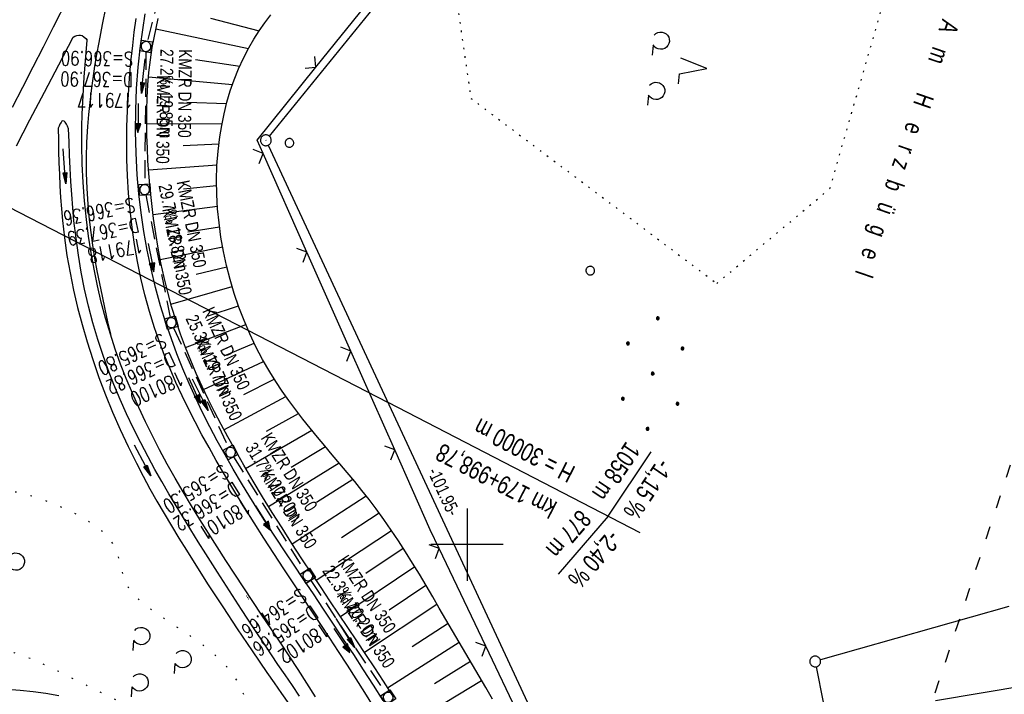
# Model space of a CAD drawing. Extents: x 507875 to 508634, y 446340 to 447363.
# Tile 42 of 71: x 508238 to 508374, y 446679 to 446773. Entities that reach past the tile are written whole.
import ezdxf
from ezdxf.enums import TextEntityAlignment as Align

# ---------------------------------------------------------------- set-up
doc = ezdxf.new("R2010")
doc.units = 0
doc.header["$LTSCALE"] = 10
doc.header["$MEASUREMENT"] = 0
for name, pattern in [('ACAD_ISO03W100', [30, 12, -18]), ('AUSGEZOGEN', [0]), ('LT00', [0]), ('LT07', [0.22, 0.02, -0.2]), ('PUNKTX2_STR', [0.6, 0.1, -0.5]), ('STRICHLINIE2', [0.375, 0.25, -0.125])]:
    doc.linetypes.add(name, pattern=pattern)
doc.layers.get('0').update_dxf_attribs({"linetype": 'LT00'})
for name, color, linetype in [('--EK_FBR', 250, 'LT00'), ('--EK_Halt-Pfeil', 4, 'LT00'), ('--EK_Haltung', 7, 'STRICHLINIE2'), ('--EK_Haltung-Text', 140, 'LT00'), ('--EK_Schacht-Text', 5, 'LT00'), ('--EL_DFK_AB_L', 21, 'LT00'), ('--EL_DFK_AB_P', 7, 'LT00'), ('--EL_Halt-Pfeil', 4, 'LT00'), ('--EL_Haltung', 182, 'STRICHLINIE2'), ('--EL_Haltung-Text', 182, 'LT00'), ('-GRA-40O', 11, 'Continuous'), ('ABSTAND', 8, 'LT00'), ('DFK_AB_L', 21, 'LT00'), ('DFK_AB_P', 7, 'LT00'), ('DFK_BES-NAME', 255, 'LT00'), ('DFK_GZPKT', 250, 'LT00'), ('DFK_KATASTER', 250, 'LT00'), ('DFK_NUTZUNG', 250, 'LT00'), ('DFK_NUTZUNGSGRENZE', 70, 'PUNKTX2_STR'), ('DFK_TOPO-ANL', 252, 'LT00'), ('DFK_VERMPKT', 252, 'LT00'), ('GEHOELZ_SYMB', 252, 'Continuous'), ('PFEIL', 140, 'AUSGEZOGEN'), ('V127_AFBR_BAB', 250, 'LT00'), ('V127_BOESCH', 250, 'LT00'), ('V127_BOSCHUNG', 250, 'LT00'), ('V127_GEHOELZ', 250, 'LT07'), ('V127_GRABEN', 250, 'LT00'), ('V127_KA_MULD', 182, 'LT00'), ('V127_LD_MARK', 250, 'LT00'), ('V127_RASTER', 250, 'LT00'), ('V127_ZAUN', 40, 'LT00'), ('WASSERLTG', 130, 'ACAD_ISO03W100')]:
    doc.layers.add(name, color=color, linetype=linetype)
doc.styles.add('Beschrift', font='ARIAL.TTF')
doc.styles.add('Haltungsbeschriftung', font='ARIAL.TTF', dxfattribs={"width": 0.75})
doc.styles.add('schachtbeschriftung', font='romans.shx', dxfattribs={"width": 0.75, "height": 2})
doc.styles.get("Standard").update_dxf_attribs({"font": 'ARIAL.TTF'})

# ---------------------------------------------------------------- blocks, each defined once
blk = doc.blocks.new('SYMB7010')
at = {"color": 0, "linetype": 'ByBlock'}
for points in [[(-0.031408, 0.499213), (-0.093728, 0.49134), (-0.15457, 0.475719), (-0.212975, 0.452595), (-0.268021, 0.422333), (-0.31884, 0.385411), (-0.36463, 0.342411), (-0.40467, 0.29401), (-0.438329, 0.240973), (-0.465074, 0.184136), (-0.484486, 0.124395), (-0.496256, 0.062692), (-0.5002, 0)], [(-0.5002, 0), (-0.496256, -0.062692), (-0.484486, -0.124395), (-0.465075, -0.184136), (-0.438329, -0.240973), (-0.404671, -0.29401), (-0.36463, -0.342411), (-0.31884, -0.385411), (-0.268021, -0.422333), (-0.212975, -0.452595), (-0.154571, -0.475719), (-0.093728, -0.49134), (-0.031408, -0.499213), (0.031408, -0.499213)], [(0.5002, 0), (0.496256, 0.062692), (0.484485, 0.124395), (0.465074, 0.184136), (0.438329, 0.240973), (0.40467, 0.29401), (0.36463, 0.342411), (0.31884, 0.385411), (0.268021, 0.422333), (0.212975, 0.452595), (0.15457, 0.475719), (0.093728, 0.49134), (0.031408, 0.499213), (-0.031408, 0.499213)], [(0.031408, -0.499213), (0.093728, -0.491341), (0.15457, -0.475719), (0.212975, -0.452595), (0.268021, -0.422333), (0.31884, -0.385411), (0.36463, -0.342411), (0.404671, -0.294011), (0.438329, -0.240974), (0.465075, -0.184136), (0.484486, -0.124395), (0.496256, -0.062692), (0.500201, 0)]]:
    blk.add_lwpolyline(points, dxfattribs=at)
blk = doc.blocks.new('SYMB7294')
at = {"color": 0, "linetype": 'ByBlock'}
for p, q in [((-0.25, 0), (-0.25, 0.05)), ((0, 0), (0, 0.1)), ((0.25, 0), (0.25, 0.05))]:
    blk.add_line(p, q, dxfattribs=at)
blk = doc.blocks.new('SYMB7201')
at = {"color": 0, "linetype": 'ByBlock'}
for p, q in [((0, 0.385), (-0.11, 0.015)), ((-0.255, -0.385), (-0.115, -0.385)), ((0.445, -0.385), (0.585, -0.385))]:
    blk.add_line(p, q, dxfattribs=at)
for points in [[(0.25, 0.015), (0.11, 0.015), (0, 0.385)], [(-0.393816, -0.383308), (-0.416239, -0.362945), (-0.432849, -0.337617), (-0.442589, -0.308936), (-0.444836, -0.27873), (-0.439449, -0.248923), (-0.426769, -0.221415), (-0.407606, -0.197958), (-0.38318, -0.180047), (-0.355047, -0.168823), (-0.325, -0.165), (-0.294953, -0.168823), (-0.26682, -0.180047), (-0.242394, -0.197959), (-0.223231, -0.221415), (-0.210551, -0.248923), (-0.205164, -0.27873), (-0.207411, -0.308936), (-0.21715, -0.337617), (-0.233761, -0.362945), (-0.256184, -0.383308)], [(0.306185, -0.383308), (0.283761, -0.362945), (0.267151, -0.337617), (0.257411, -0.308936), (0.255164, -0.27873), (0.260552, -0.248923), (0.273231, -0.221415), (0.292394, -0.197958), (0.31682, -0.180047), (0.344953, -0.168823), (0.375, -0.165), (0.405047, -0.168823), (0.43318, -0.180047), (0.457606, -0.197959), (0.476769, -0.221415), (0.489449, -0.248923), (0.494836, -0.27873), (0.492589, -0.308936), (0.48285, -0.337617), (0.466239, -0.362945), (0.443816, -0.383308)]]:
    blk.add_lwpolyline(points, dxfattribs=at)
blk = doc.blocks.new('Ackerland7')
at = {"layer": 'DFK_NUTZUNG', "color": 0, "linetype": 'ByBlock'}
for p, q in [((-4, 3.93), (-4, 3.67)), ((-3.95, 3.63), (-3.95, 3.97)), ((-3.9, 3.99), (-3.9, 3.61)), ((-3.85, 3.6), (-3.85, 4)), ((-3.8, 3.99), (-3.8, 3.61)), ((-3.75, 3.63), (-3.75, 3.97)), ((-3.7, 3.93), (-3.7, 3.67)), ((-3.65, 3.8), (-3.65, 3.8)), ((3.7, 3.93), (3.7, 3.67)), ((3.75, 3.63), (3.75, 3.97)), ((3.8, 3.99), (3.8, 3.61)), ((3.85, 3.6), (3.85, 4)), ((3.9, 3.99), (3.9, 3.61)), ((3.95, 3.63), (3.95, 3.97)), ((4, 3.93), (4, 3.67)), ((4.05, 3.8), (4.05, 3.8)), ((-7.85, 0.13), (-7.85, -0.13)), ((-7.8, -0.17), (-7.8, 0.17)), ((-7.75, 0.19), (-7.75, -0.19)), ((-7.7, -0.2), (-7.7, 0.2)), ((-7.65, 0.19), (-7.65, -0.19)), ((-7.6, -0.17), (-7.6, 0.17)), ((-7.55, 0.13), (-7.55, -0.13)), ((-7.5, 0), (-7.5, 0)), ((-0.15, 0.13), (-0.15, -0.13)), ((-0.1, -0.17), (-0.1, 0.17)), ((-0.05, 0.19), (-0.05, -0.19)), ((0, -0.2), (0, 0.2)), ((0.05, 0.19), (0.05, -0.19)), ((0.1, -0.17), (0.1, 0.17)), ((0.15, 0.13), (0.15, -0.13)), ((0.2, 0), (0.2, 0)), ((7.55, 0.13), (7.55, -0.13)), ((7.6, -0.17), (7.6, 0.17)), ((7.65, 0.19), (7.65, -0.19)), ((7.7, -0.2), (7.7, 0.2)), ((7.75, 0.19), (7.75, -0.19)), ((7.8, -0.17), (7.8, 0.17)), ((7.85, 0.13), (7.85, -0.13)), ((7.9, 0), (7.9, 0)), ((-4, -3.67), (-4, -3.93)), ((-3.95, -3.97), (-3.95, -3.63)), ((-3.9, -3.61), (-3.9, -3.99)), ((-3.85, -4), (-3.85, -3.6)), ((-3.8, -3.61), (-3.8, -3.99)), ((-3.75, -3.97), (-3.75, -3.63)), ((-3.7, -3.67), (-3.7, -3.93)), ((-3.65, -3.8), (-3.65, -3.8)), ((3.7, -3.67), (3.7, -3.93)), ((3.75, -3.97), (3.75, -3.63)), ((3.8, -3.61), (3.8, -3.99)), ((3.85, -4), (3.85, -3.6)), ((3.9, -3.61), (3.9, -3.99)), ((3.95, -3.97), (3.95, -3.63)), ((4, -3.67), (4, -3.93)), ((4.05, -3.8), (4.05, -3.8))]:
    blk.add_line(p, q, dxfattribs=at)
for points in [[(-3.65, 3.8), (-3.67, 3.89), (-3.73, 3.96), (-3.81, 3.99), (-3.89, 3.99), (-3.97, 3.96), (-4.03, 3.89), (-4.05, 3.8), (-4.03, 3.71), (-3.97, 3.64), (-3.89, 3.6), (-3.81, 3.6), (-3.73, 3.64), (-3.67, 3.71), (-3.65, 3.8)], [(4.05, 3.8), (4.03, 3.89), (3.97, 3.96), (3.89, 3.99), (3.81, 3.99), (3.73, 3.96), (3.67, 3.89), (3.65, 3.8), (3.67, 3.71), (3.73, 3.64), (3.81, 3.61), (3.89, 3.61), (3.97, 3.64), (4.03, 3.71), (4.05, 3.8)], [(-7.5, 0), (-7.52, 0.09), (-7.58, 0.16), (-7.66, 0.19), (-7.74, 0.19), (-7.82, 0.16), (-7.88, 0.09), (-7.9, 0)], [(0.2, 0), (0.18, 0.09), (0.12, 0.16), (0.04, 0.19), (-0.04, 0.19), (-0.12, 0.16), (-0.18, 0.09), (-0.2, 0)], [(-0.2, 0), (-0.18, -0.09), (-0.12, -0.16), (-0.04, -0.19), (0.04, -0.19), (0.12, -0.16), (0.18, -0.09), (0.2, 0)], [(7.9, 0), (7.88, 0.09), (7.82, 0.16), (7.74, 0.19), (7.66, 0.19), (7.58, 0.16), (7.52, 0.09), (7.5, 0)], [(7.5, 0), (7.52, -0.09), (7.58, -0.16), (7.66, -0.19), (7.74, -0.19), (7.82, -0.16), (7.88, -0.09), (7.9, 0)], [(-7.9, 0), (-7.88, -0.09), (-7.82, -0.16), (-7.74, -0.19), (-7.66, -0.19), (-7.58, -0.16), (-7.52, -0.09), (-7.5, 0)], [(-3.65, -3.8), (-3.67, -3.71), (-3.73, -3.64), (-3.81, -3.61), (-3.89, -3.61), (-3.97, -3.64), (-4.03, -3.71), (-4.05, -3.8), (-4.03, -3.89), (-3.97, -3.96), (-3.89, -3.99), (-3.81, -3.99), (-3.73, -3.96), (-3.67, -3.89), (-3.65, -3.8)], [(4.05, -3.8), (4.03, -3.71), (3.97, -3.64), (3.89, -3.61), (3.81, -3.61), (3.73, -3.64), (3.67, -3.71), (3.65, -3.8), (3.67, -3.89), (3.73, -3.96), (3.81, -3.99), (3.89, -3.99), (3.97, -3.96), (4.03, -3.89), (4.05, -3.8)]]:
    blk.add_lwpolyline(points, dxfattribs=at)
blk = doc.blocks.new('GEHOELZ_SYMB')
at = {"layer": 'GEHOELZ_SYMB'}
blk.add_line((0, 0), (1.4, 0), dxfattribs=at)
blk.add_lwpolyline([(-1.39, 0.02), (-1.61, 0.22), (-1.78, 0.47), (-1.88, 0.76), (-1.9, 1.06), (-1.84, 1.36), (-1.72, 1.64), (-1.53, 1.87), (-1.28, 2.05), (-1, 2.16), (-0.7, 2.2), (-0.4, 2.16), (-0.12, 2.05), (0.13, 1.87), (0.32, 1.64), (0.44, 1.36), (0.5, 1.06), (0.48, 0.76), (0.38, 0.47), (0.21, 0.22), (-0.01, 0.02)], dxfattribs=at)
blk = doc.blocks.new('SYMB0024')
at = {"color": 0, "linetype": 'ByBlock'}
for p, q in [((-0.5, 0.5), (0, 0)), ((0, 0), (0.5, 0.5))]:
    blk.add_line(p, q, dxfattribs=at)
blk = doc.blocks.new('Pfreil3')
at = {"layer": 'PFEIL'}
blk.add_hatch(color=256, dxfattribs=at).paths.add_polyline_path([(-1.55, 0.27), (-1.55, -0.27), (0, 0)])
for p, q in [((-1.55, 0), (-4.83, 0)), ((-1.55, -0.27), (-1.55, 0.27)), ((-1.55, 0.27), (0, 0)), ((0, 0), (-1.55, -0.27))]:
    blk.add_line(p, q, dxfattribs=at)
blk = doc.blocks.new('SYMB1210')
at = {"color": 0, "linetype": 'ByBlock'}
blk.add_line((0.018815, -0.179014), (0.055623, -0.17119), dxfattribs=at)
for points in [[(-0.2, -0.2), (-0.2, 0.2), (0.2, 0.2), (0.2, -0.2), (-0.2, -0.2)], [(0.018815, 0.179014), (-0.018815, 0.179014), (-0.055623, 0.17119), (-0.09, 0.155885), (-0.120444, 0.133766), (-0.145623, 0.105801), (-0.164438, 0.073213), (-0.176067, 0.037424), (-0.18, 0)], [(-0.18, 0), (-0.176067, -0.037424), (-0.164438, -0.073213), (-0.145623, -0.105801), (-0.120444, -0.133766), (-0.09, -0.155885), (-0.055623, -0.17119), (-0.018815, -0.179014), (0.018815, -0.179014)], [(0.18, 0), (0.176067, 0.037424), (0.164438, 0.073213), (0.145623, 0.105801), (0.120444, 0.133766), (0.09, 0.155885), (0.055623, 0.17119), (0.018815, 0.179014)], [(0.055623, -0.17119), (0.09, -0.155885), (0.120444, -0.133766), (0.145623, -0.105801), (0.164438, -0.073213), (0.176067, -0.037424), (0.18, 0)]]:
    blk.add_lwpolyline(points, dxfattribs=at)
blk = doc.blocks.new('SYMB0003')
at = {"color": 0, "linetype": 'ByBlock'}
for p, q in [((-0.015712, 0), (0.010166, 0.012015)), ((0, -0.021257), (-0.015712, 0)), ((0.010166, 0.012015), (0, -0.021257))]:
    blk.add_line(p, q, dxfattribs=at)
for points in [[(-0.031395, 0.499013), (-0.093691, 0.491144), (-0.154509, 0.475528), (-0.21289, 0.452414), (-0.267913, 0.422164), (-0.318712, 0.385257), (-0.364484, 0.342274), (-0.404509, 0.293893), (-0.438154, 0.240877), (-0.464888, 0.184062), (-0.484292, 0.124345), (-0.496058, 0.062667), (-0.5, 0)], [(-0.5, 0), (-0.496058, -0.062667), (-0.484292, -0.124345), (-0.464888, -0.184062), (-0.438154, -0.240877), (-0.404509, -0.293893), (-0.364485, -0.342274), (-0.318712, -0.385257), (-0.267914, -0.422164), (-0.21289, -0.452414), (-0.154509, -0.475529), (-0.093691, -0.491144), (-0.031395, -0.499014), (0.031395, -0.499014)], [(0.5, 0), (0.496057, 0.062667), (0.484292, 0.124345), (0.464888, 0.184062), (0.438153, 0.240877), (0.404509, 0.293893), (0.364484, 0.342274), (0.318712, 0.385257), (0.267913, 0.422164), (0.21289, 0.452414), (0.154509, 0.475528), (0.093691, 0.491144), (0.031395, 0.499013), (-0.031395, 0.499013)], [(0.031395, -0.499014), (0.093691, -0.491144), (0.154509, -0.475529), (0.21289, -0.452414), (0.267914, -0.422164), (0.318712, -0.385257), (0.364485, -0.342274), (0.404509, -0.293893), (0.438154, -0.240877), (0.464889, -0.184062), (0.484292, -0.124345), (0.496058, -0.062667), (0.5, 0)]]:
    blk.add_lwpolyline(points, dxfattribs=at)
blk = doc.blocks.new('SYMB0070')
at = {"color": 0, "linetype": 'ByBlock'}
for p, q in [((-0.5, 0), (0.2, 0)), ((0.5, 0), (0.2, 0.1)), ((0.2, 0.1), (0.2, 0)), ((0.468, 0), (0.21, 0.086)), ((0.21, 0.086), (0.21, -0.086)), ((0.21, -0.086), (0.468, 0)), ((0.22, -0.072), (0.437, 0)), ((0.23, -0.058), (0.405, 0)), ((0.24, -0.045), (0.374, 0)), ((0.342, 0), (0.25, 0.031)), ((0.25, 0.031), (0.25, -0.031)), ((0.25, -0.031), (0.342, 0)), ((0.26, -0.017), (0.31, 0)), ((0.27, -0.003), (0.279, 0))]:
    blk.add_line(p, q, dxfattribs=at)
for points in [[(0.2, 0), (0.2, -0.1), (0.5, 0)], [(0.437, 0), (0.22, 0.072), (0.22, -0.072)], [(0.405, 0), (0.23, 0.058), (0.23, -0.058)], [(0.374, 0), (0.24, 0.045), (0.24, -0.045)], [(0.31, 0), (0.26, 0.017), (0.26, -0.017)], [(0.279, 0), (0.27, 0.003), (0.27, -0.003)]]:
    blk.add_lwpolyline(points, dxfattribs=at)

msp = doc.modelspace()

# ---------------------------------------------------------------- linework, layer by layer
at = {"layer": '--EK_FBR', "color": 2}
for points in [[(508287.01, 446677.57), (508285.83, 446679.48), (508284.63, 446681.38), (508283.42, 446683.28), (508282.19, 446685.16), (508280.96, 446687.04), (508279.72, 446688.92), (508278.48, 446690.79), (508277.23, 446692.66), (508275.99, 446694.54), (508274.6, 446696.65), (508273.21, 446698.76), (508271.83, 446700.89), (508270.47, 446703.02), (508269.12, 446705.16), (508267.8, 446707.32), (508266.5, 446709.49), (508265.22, 446711.68), (508264.22, 446713.45), (508263.24, 446715.23), (508262.29, 446717.02), (508261.37, 446718.84), (508260.48, 446720.66), (508259.63, 446722.5), (508258.82, 446724.36), (508258.06, 446726.24), (508257.34, 446728.14), (508256.68, 446730.05), (508255.97, 446732.33), (508255.34, 446734.63), (508254.79, 446736.95), (508254.3, 446739.28), (508253.89, 446741.64), (508253.55, 446744), (508253.28, 446746.38), (508253.07, 446748.76), (508252.93, 446751.14), (508252.85, 446753.4), (508252.82, 446755.66), (508252.85, 446757.93), (508252.93, 446760.19), (508253.04, 446762.45), (508253.21, 446764.7), (508253.4, 446766.96), (508253.64, 446769.21), (508253.86, 446771.08), (508254.11, 446772.95)], [(508279, 446678.9), (508277.79, 446680.79), (508276.56, 446682.68), (508275.33, 446684.56), (508274.08, 446686.45), (508272.82, 446688.34), (508271.56, 446690.23), (508270.3, 446692.12), (508269.05, 446694.01), (508267.8, 446695.9), (508266.56, 446697.8), (508265.33, 446699.7), (508264.13, 446701.59), (508262.95, 446703.48), (508261.78, 446705.38), (508260.64, 446707.3), (508259.52, 446709.23), (508258.43, 446711.18), (508257.37, 446713.15), (508256.37, 446715.09), (508255.4, 446717.04), (508254.48, 446719.02), (508253.59, 446721.01), (508252.75, 446723.02), (508251.97, 446725.05), (508251.23, 446727.1), (508250.55, 446729.17)]]:
    msp.add_lwpolyline(points, dxfattribs=at)
at = {"layer": '--EK_FBR'}
for points in [[(508237.52, 446755.3), (508239.4, 446758.92), (508241.4, 446762.74), (508243.39, 446766.55), (508245.38, 446770.37)], [(508245.38, 446770.37), (508245.64, 446770.5), (508245.9, 446770.6), (508246.15, 446770.67), (508246.38, 446770.68), (508246.64, 446770.59), (508246.88, 446770.42), (508247.12, 446770.21), (508247.35, 446769.96)], [(508250.55, 446729.17), (508250.55, 446729.17), (508249.89, 446731.4), (508249.29, 446733.64), (508248.76, 446735.91), (508248.29, 446738.19), (508247.87, 446740.48), (508247.52, 446742.79), (508247.23, 446745.1), (508246.96, 446747.66), (508246.77, 446750.24), (508246.64, 446752.81), (508246.58, 446755.39), (508246.6, 446757.96), (508246.65, 446759.68), (508246.72, 446761.39), (508246.82, 446763.11), (508246.93, 446764.82), (508247.06, 446766.54), (508247.2, 446768.25), (508247.35, 446769.96)]]:
    msp.add_lwpolyline(points, dxfattribs=at)
at = {"layer": '--EK_Haltung'}
for p, q in [((508260.03, 446787.01), (508255.67, 446769.81)), ((508255.48, 446768.34), (508255.3, 446749.98)), ((508255.44, 446748.5), (508258.85, 446731.51)), ((508259.31, 446730.09), (508266.9, 446713.48)), ((508267.61, 446712.16), (508277.52, 446696.3)), ((508278.33, 446695.04), (508288.65, 446679.44))]:
    msp.add_line(p, q, dxfattribs=at)
at = {"layer": '--EL_DFK_AB_L'}
for p, q in [((508312.99, 446806.56), (508272.58, 446756.66)), ((508272.43, 446755.4), (508314.8, 446664.33))]:
    msp.add_line(p, q, dxfattribs=at)
at = {"layer": '--EL_Haltung'}
for p, q in [((508260.03, 446787.01), (508255.67, 446769.81)), ((508255.48, 446768.34), (508255.3, 446749.98)), ((508255.44, 446748.5), (508258.85, 446731.51)), ((508259.31, 446730.09), (508266.9, 446713.48)), ((508267.61, 446712.16), (508277.52, 446696.3)), ((508278.33, 446695.04), (508288.65, 446679.44))]:
    msp.add_line(p, q, dxfattribs=at)
at = {"layer": '-GRA-40O'}
for p, q in [((508227.14, 446751.63), (508289.04, 446719.69)), ((508324.01, 446701.65), (508289.04, 446719.69)), ((508319.57, 446703.94), (508325.55, 446712.87)), ((508319.57, 446703.94), (508312.64, 446695.92))]:
    msp.add_line(p, q, dxfattribs=at)
at = {"layer": 'DFK_AB_L'}
for p, q in [((508312.99, 446806.56), (508272.58, 446756.66)), ((508272.43, 446755.4), (508314.8, 446664.33))]:
    msp.add_line(p, q, dxfattribs=at)
at = {"layer": 'DFK_KATASTER'}
for p, q in [((508375.1, 446691.42), (508348.99, 446684)), ((508425.2, 446688.43), (508364.96, 446678.34)), ((508348.41, 446683.05), (508349.36, 446678.13))]:
    msp.add_line(p, q, dxfattribs=at)
at = {"layer": 'DFK_NUTZUNGSGRENZE', "ltscale": 0.2}
for p, q in [((508350.32, 446749.39), (508362.33, 446791.18)), ((508296.93, 446786.73), (508300.53, 446761.89)), ((508300.53, 446761.89), (508334.62, 446736.23)), ((508334.62, 446736.23), (508350.32, 446749.39))]:
    msp.add_line(p, q, dxfattribs=at)
at = {"layer": 'V127_AFBR_BAB', "color": 0}
for points in [[(508287.01, 446677.57), (508285.83, 446679.48), (508284.63, 446681.38), (508283.42, 446683.28), (508282.19, 446685.16), (508280.96, 446687.04), (508279.72, 446688.92), (508278.48, 446690.79), (508277.23, 446692.66), (508275.99, 446694.54), (508274.6, 446696.65), (508273.21, 446698.76), (508271.83, 446700.89), (508270.47, 446703.02), (508269.12, 446705.16), (508267.8, 446707.32), (508266.5, 446709.49), (508265.22, 446711.68), (508264.22, 446713.45), (508263.24, 446715.23), (508262.29, 446717.02), (508261.37, 446718.84), (508260.48, 446720.66), (508259.63, 446722.5), (508258.82, 446724.36), (508258.06, 446726.24), (508257.34, 446728.14), (508256.68, 446730.05), (508255.97, 446732.33), (508255.34, 446734.63), (508254.79, 446736.95), (508254.3, 446739.28), (508253.89, 446741.64), (508253.55, 446744), (508253.28, 446746.38), (508253.07, 446748.76), (508252.93, 446751.14), (508252.85, 446753.4), (508252.82, 446755.66), (508252.85, 446757.93), (508252.93, 446760.19), (508253.04, 446762.45), (508253.21, 446764.7), (508253.4, 446766.96), (508253.64, 446769.21), (508253.86, 446771.08), (508254.11, 446772.95)], [(508279, 446678.9), (508277.79, 446680.79), (508276.56, 446682.68), (508275.33, 446684.56), (508274.08, 446686.45), (508272.82, 446688.34), (508271.56, 446690.23), (508270.3, 446692.12), (508269.05, 446694.01), (508267.8, 446695.9), (508266.56, 446697.8), (508265.33, 446699.7), (508264.13, 446701.59), (508262.95, 446703.48), (508261.78, 446705.38), (508260.64, 446707.3), (508259.52, 446709.23), (508258.43, 446711.18), (508257.37, 446713.15), (508256.37, 446715.09), (508255.4, 446717.04), (508254.48, 446719.02), (508253.59, 446721.01), (508252.75, 446723.02), (508251.97, 446725.05), (508251.23, 446727.1), (508250.55, 446729.17)]]:
    msp.add_lwpolyline(points, dxfattribs=at)
at = {"layer": 'V127_AFBR_BAB'}
for points in [[(508237.52, 446755.3), (508239.4, 446758.92), (508241.4, 446762.74), (508243.39, 446766.55), (508245.38, 446770.37)], [(508245.38, 446770.37), (508245.64, 446770.5), (508245.9, 446770.6), (508246.15, 446770.67), (508246.38, 446770.68), (508246.64, 446770.59), (508246.88, 446770.42), (508247.12, 446770.21), (508247.35, 446769.96)], [(508250.55, 446729.17), (508250.55, 446729.17), (508249.89, 446731.4), (508249.29, 446733.64), (508248.76, 446735.91), (508248.29, 446738.19), (508247.87, 446740.48), (508247.52, 446742.79), (508247.23, 446745.1), (508246.96, 446747.66), (508246.77, 446750.24), (508246.64, 446752.81), (508246.58, 446755.39), (508246.6, 446757.96), (508246.65, 446759.68), (508246.72, 446761.39), (508246.82, 446763.11), (508246.93, 446764.82), (508247.06, 446766.54), (508247.2, 446768.25), (508247.35, 446769.96)]]:
    msp.add_lwpolyline(points, dxfattribs=at)
at = {"layer": 'V127_BOESCH'}
msp.add_lwpolyline([(508303.53, 446678.58), (508302.61, 446680.17), (508301.69, 446681.74), (508300.76, 446683.32), (508299.82, 446684.9), (508298.89, 446686.48), (508297.98, 446688.05), (508297.07, 446689.63), (508296.15, 446691.2), (508295.24, 446692.77), (508294.32, 446694.34), (508293.39, 446695.9), (508292.44, 446697.45), (508291.48, 446698.99), (508290.5, 446700.51), (508289.49, 446702.02), (508288.46, 446703.5), (508287.39, 446704.97), (508286.42, 446706.24), (508285.43, 446707.5), (508284.42, 446708.75), (508283.39, 446709.99), (508282.36, 446711.22), (508281.32, 446712.46), (508280.29, 446713.69), (508279.26, 446714.92), (508278.24, 446716.17), (508277.24, 446717.42), (508276.26, 446718.69), (508275.3, 446719.97), (508274.38, 446721.28), (508273.49, 446722.61), (508272.64, 446723.97), (508271.64, 446725.69), (508270.72, 446727.45), (508269.86, 446729.25), (508269.08, 446731.08), (508268.37, 446732.95), (508267.72, 446734.85), (508267.15, 446736.76), (508266.66, 446738.7), (508266.23, 446740.66), (508265.88, 446742.63), (508265.61, 446744.61), (508265.41, 446746.59), (508265.3, 446748.58), (508265.27, 446750.57), (508265.32, 446752.57), (508265.47, 446754.55), (508265.71, 446756.54), (508265.98, 446758.15), (508266.31, 446759.76), (508266.71, 446761.35), (508267.17, 446762.92), (508267.71, 446764.46), (508268.32, 446765.98), (508269, 446767.46), (508269.74, 446768.9), (508270.44, 446770.09), (508271.18, 446771.25), (508271.96, 446772.39), (508272.79, 446773.5)], dxfattribs=at)
at = {"layer": 'V127_BOSCHUNG'}
for p, q in [((508264.41, 446773), (508271.19, 446771.26)), ((508256.85, 446771.53), (508269.71, 446768.83)), ((508262.36, 446767.29), (508268.49, 446766.37)), ((508255.83, 446764.88), (508267.48, 446763.81)), ((508261.14, 446761.37), (508266.66, 446761.16)), ((508255.58, 446758.34), (508266.02, 446758.39)), ((508260.62, 446755.36), (508265.58, 446755.57)), ((508255.84, 446752), (508265.33, 446752.69)), ((508260.69, 446749.34), (508265.27, 446749.81)), ((508256.46, 446745.78), (508265.39, 446746.93)), ((508261.29, 446743.37), (508265.68, 446744.07)), ((508257.46, 446739.56), (508266.12, 446741.28)), ((508262.42, 446737.49), (508266.7, 446738.51)), ((508258.94, 446733.37), (508267.43, 446735.8)), ((508264.09, 446731.73), (508268.3, 446733.14)), ((508260.97, 446727.32), (508269.31, 446730.53)), ((508266.32, 446726.17), (508270.47, 446727.95)), ((508263.47, 446721.52), (508271.79, 446725.42)), ((508269.06, 446720.83), (508273.27, 446722.96)), ((508266.28, 446715.94), (508274.89, 446720.55)), ((508272.21, 446715.72), (508276.64, 446718.19)), ((508269.3, 446710.56), (508278.47, 446715.89)), ((508275.61, 446710.76), (508280.35, 446713.61)), ((508272.48, 446705.29), (508282.26, 446711.35)), ((508279.13, 446705.88), (508284.16, 446709.06)), ((508275.74, 446700.13), (508286.02, 446706.76)), ((508282.61, 446700.99), (508287.82, 446704.39)), ((508279.08, 446695.06), (508289.52, 446701.97)), ((508285.96, 446696.02), (508291.16, 446699.49)), ((508282.45, 446690.04), (508292.75, 446696.96)), ((508289.21, 446690.97), (508294.3, 446694.37)), ((508285.76, 446685.09), (508295.83, 446691.76)), ((508292.37, 446685.87), (508297.36, 446689.11)), ((508288.98, 446680.15), (508298.9, 446686.47)), ((508295.5, 446680.75), (508300.46, 446683.82)), ((508292.07, 446675.18), (508302.02, 446681.17))]:
    msp.add_line(p, q, dxfattribs=at)
at = {"layer": 'V127_GEHOELZ', "flags": 128}
msp.add_lwpolyline([(508263.71, 446674.03), (508262.2, 446674.44), (508260.72, 446674.88), (508259.26, 446675.34), (508257.84, 446675.83), (508256.43, 446676.35), (508255.04, 446676.89), (508253.65, 446677.46), (508252.28, 446678.06), (508250.9, 446678.68), (508249.52, 446679.33), (508248.13, 446680.01), (508247.07, 446680.55), (508245.99, 446681.09), (508244.91, 446681.64), (508243.83, 446682.18), (508242.73, 446682.71), (508241.64, 446683.23), (508240.54, 446683.72), (508239.44, 446684.18), (508238.33, 446684.6), (508237.22, 446684.98), (508236.12, 446685.31), (508235.01, 446685.58), (508233.9, 446685.78), (508232.79, 446685.91), (508231.69, 446685.97), (508230.59, 446685.94), (508229.55, 446685.83), (508228.52, 446685.65), (508227.49, 446685.4), (508226.46, 446685.09), (508225.44, 446684.73), (508224.42, 446684.32), (508223.4, 446683.87), (508222.39, 446683.39), (508221.38, 446682.89), (508220.38, 446682.36), (508219.39, 446681.83), (508218.4, 446681.29), (508217.41, 446680.75), (508216.43, 446680.22), (508215.46, 446679.71), (508214.55, 446679.25), (508213.64, 446678.81), (508212.72, 446678.41), (508211.79, 446678.04), (508210.84, 446677.72), (508209.87, 446677.44), (508208.87, 446677.22), (508207.84, 446677.06), (508206.77, 446676.97), (508205.65, 446676.94), (508204.48, 446676.99), (508204, 446677.04), (508203.53, 446677.1), (508203.08, 446677.2), (508202.67, 446677.33), (508202.31, 446677.5), (508202.02, 446677.73), (508201.81, 446678.02), (508201.7, 446678.36), (508201.67, 446678.74), (508201.72, 446679.15), (508201.83, 446679.56), (508201.99, 446679.97), (508202.2, 446680.34), (508202.52, 446680.76), (508202.89, 446681.11), (508203.29, 446681.41), (508203.73, 446681.66), (508204.19, 446681.89), (508204.66, 446682.09), (508205.13, 446682.29), (508205.6, 446682.5), (508206.05, 446682.72), (508206.79, 446683.18), (508207.46, 446683.73), (508208.06, 446684.36), (508208.61, 446685.05), (508209.1, 446685.8), (508209.54, 446686.6), (508209.94, 446687.44), (508210.31, 446688.31), (508210.65, 446689.2), (508210.96, 446690.11), (508211.25, 446691.03), (508211.59, 446692.11), (508211.91, 446693.18), (508212.24, 446694.24), (508212.57, 446695.29), (508212.91, 446696.31), (508213.28, 446697.32), (508213.67, 446698.29), (508214.1, 446699.24), (508214.58, 446700.15), (508215.11, 446701.03), (508215.7, 446701.87), (508216.35, 446702.67), (508217.03, 446703.36), (508217.76, 446704.02), (508218.54, 446704.63), (508219.37, 446705.19), (508220.24, 446705.71), (508221.13, 446706.17), (508222.3, 446706.68), (508223.51, 446707.11), (508224.74, 446707.45), (508225.99, 446707.72), (508227.25, 446707.92), (508228.53, 446708.04), (508229.82, 446708.11), (508231.1, 446708.11), (508232.38, 446708.05), (508233.66, 446707.94), (508234.92, 446707.79), (508236.45, 446707.53), (508237.96, 446707.21), (508239.45, 446706.81), (508240.93, 446706.35), (508242.39, 446705.81), (508243.84, 446705.19), (508245.29, 446704.51), (508246.01, 446704.14), (508246.73, 446703.74), (508247.42, 446703.33), (508248.09, 446702.88), (508248.73, 446702.41), (508249.34, 446701.91), (508249.89, 446701.36), (508250.39, 446700.79), (508250.82, 446700.17), (508251.18, 446699.5), (508251.42, 446698.94), (508251.62, 446698.36), (508251.79, 446697.76), (508251.95, 446697.16), (508252.1, 446696.55), (508252.26, 446695.95), (508252.45, 446695.36), (508252.67, 446694.79), (508252.93, 446694.25), (508253.31, 446693.66), (508253.74, 446693.11), (508254.24, 446692.6), (508254.77, 446692.11), (508255.34, 446691.65), (508255.93, 446691.2), (508256.82, 446690.56), (508257.72, 446689.94), (508258.63, 446689.33), (508259.54, 446688.73), (508260.44, 446688.14), (508261.34, 446687.54), (508262.23, 446686.93), (508263.09, 446686.3), (508263.93, 446685.66), (508264.74, 446684.99), (508265.51, 446684.28), (508266.24, 446683.54), (508266.93, 446682.75), (508267.56, 446681.92), (508268.14, 446681.02), (508268.65, 446680.07), (508268.85, 446679.63), (508269.02, 446679.18), (508269.16, 446678.72), (508269.24, 446678.27), (508269.25, 446677.82), (508269.18, 446677.35), (508269.03, 446676.89), (508268.81, 446676.45), (508268.54, 446676.02), (508268.23, 446675.6), (508267.88, 446675.21), (508267.5, 446674.81), (508267.09, 446674.46), (508266.66, 446674.16), (508266.22, 446673.93), (508265.75, 446673.79), (508265.35, 446673.76), (508264.95, 446673.78), (508264.54, 446673.84), (508264.13, 446673.93), (508263.71, 446674.03)], dxfattribs=at)
at = {"layer": 'V127_GRABEN'}
for points in [[(508288.38, 446678.39), (508287.03, 446680.52), (508285.66, 446682.64), (508284.28, 446684.75), (508282.89, 446686.86), (508281.49, 446688.96), (508280.09, 446691.06), (508278.69, 446693.16), (508277.28, 446695.25), (508276.03, 446697.13), (508274.77, 446699.01), (508273.53, 446700.9), (508272.3, 446702.79), (508271.08, 446704.69), (508269.89, 446706.61), (508268.71, 446708.54), (508267.56, 446710.48), (508266.44, 446712.44), (508265.37, 446714.39), (508264.33, 446716.35), (508263.34, 446718.33), (508262.38, 446720.33), (508261.46, 446722.35), (508260.59, 446724.39), (508259.77, 446726.44), (508259, 446728.52), (508258.28, 446730.62), (508257.51, 446733.14), (508256.81, 446735.68), (508256.19, 446738.25), (508255.66, 446740.83), (508255.2, 446743.43), (508254.81, 446746.04), (508254.51, 446748.67), (508254.28, 446751.3), (508254.11, 446754.29), (508254.03, 446757.28), (508254.06, 446760.27), (508254.18, 446763.25), (508254.4, 446766.23), (508254.72, 446769.2), (508255.03, 446771.41), (508255.39, 446773.61)], [(508289.61, 446679.15), (508288.41, 446681.04), (508287.19, 446682.91), (508285.96, 446684.78), (508284.73, 446686.64), (508283.49, 446688.5), (508282.24, 446690.35), (508280.99, 446692.2), (508279.75, 446694.06), (508278.51, 446695.92), (508277.11, 446698.04), (508275.72, 446700.17), (508274.35, 446702.31), (508272.99, 446704.46), (508271.65, 446706.63), (508270.34, 446708.81), (508269.05, 446711), (508267.78, 446713.22), (508266.83, 446714.94), (508265.9, 446716.67), (508264.99, 446718.42), (508264.11, 446720.17), (508263.26, 446721.95), (508262.45, 446723.74), (508261.68, 446725.54), (508260.96, 446727.36), (508260.28, 446729.19), (508259.65, 446731.05), (508259.04, 446733.03), (508258.49, 446735.03), (508258, 446737.04), (508257.56, 446739.07), (508257.17, 446741.11), (508256.83, 446743.17), (508256.53, 446745.23), (508256.28, 446747.3), (508256.06, 446749.38), (508255.88, 446751.46), (508255.76, 446753.22), (508255.67, 446754.98), (508255.6, 446756.74), (508255.58, 446758.49), (508255.59, 446760.25), (508255.64, 446762), (508255.74, 446763.75), (508255.89, 446765.49), (508256.09, 446767.22), (508256.35, 446768.94), (508256.6, 446770.29), (508256.88, 446771.64), (508257.19, 446772.98)], [(508244.75, 446757.69), (508244.59, 446758.02), (508244.44, 446758.32), (508244.28, 446758.57), (508244.12, 446758.73), (508243.97, 446758.78), (508243.83, 446758.72), (508243.7, 446758.56), (508243.56, 446758.33), (508243.43, 446758.06), (508243.29, 446757.77)], [(508243.29, 446757.77), (508243.33, 446756.16), (508243.36, 446754.56), (508243.41, 446752.96), (508243.47, 446751.36), (508243.54, 446749.76), (508243.63, 446748.16), (508243.75, 446746.56), (508243.89, 446744.97), (508244.18, 446742.53), (508244.53, 446740.11), (508244.96, 446737.69), (508245.45, 446735.28), (508246.01, 446732.89), (508246.63, 446730.51), (508247.32, 446728.14), (508248.11, 446725.66), (508248.96, 446723.2), (508249.88, 446720.77), (508250.86, 446718.35), (508251.9, 446715.97), (508253, 446713.61), (508254.15, 446711.28), (508255.07, 446709.51), (508256.02, 446707.76), (508256.99, 446706.03), (508257.99, 446704.31), (508259.01, 446702.6), (508260.04, 446700.9), (508261.09, 446699.21), (508262.15, 446697.52), (508264.12, 446694.44), (508266.12, 446691.37), (508268.14, 446688.32), (508270.19, 446685.29), (508272.26, 446682.27), (508273.27, 446680.82), (508274.28, 446679.37), (508275.28, 446677.92)], [(508276.78, 446678.98), (508275.78, 446680.45), (508274.78, 446681.92), (508273.78, 446683.39), (508272.08, 446685.92), (508270.4, 446688.47), (508268.73, 446691.02), (508267.07, 446693.59), (508265.42, 446696.16), (508263.79, 446698.73), (508262.74, 446700.39), (508261.71, 446702.04), (508260.68, 446703.71), (508259.66, 446705.37), (508258.66, 446707.05), (508257.68, 446708.74), (508256.72, 446710.44), (508255.78, 446712.16), (508254.75, 446714.13), (508253.75, 446716.11), (508252.8, 446718.12), (508251.89, 446720.14), (508251.03, 446722.19), (508250.23, 446724.26), (508249.48, 446726.35), (508248.79, 446728.45), (508248.11, 446730.76), (508247.51, 446733.08), (508246.98, 446735.42), (508246.51, 446737.77), (508246.11, 446740.14), (508245.78, 446742.52), (508245.5, 446744.9), (508245.33, 446746.72), (508245.19, 446748.55), (508245.07, 446750.37), (508244.98, 446752.2), (508244.89, 446754.03), (508244.82, 446755.86), (508244.75, 446757.69)], [(508243.39, 446679.04), (508241.61, 446679.33), (508239.83, 446679.57), (508238.04, 446679.76), (508236.25, 446679.89)]]:
    msp.add_lwpolyline(points, dxfattribs=at)
at = {"layer": 'V127_LD_MARK'}
for points in [[(508236.98, 446760.69), (508238.41, 446763.47), (508239.83, 446766.25), (508241.25, 446769.04), (508242.67, 446771.83), (508244.66, 446775.74)], [(508249.91, 446774.63), (508249.4, 446772.15), (508248.93, 446769.66), (508248.64, 446768), (508248.36, 446766.34), (508248.11, 446764.67), (508247.88, 446763), (508247.68, 446761.32), (508247.51, 446759.65), (508247.37, 446757.97), (508247.25, 446755.82), (508247.2, 446753.67), (508247.2, 446751.52), (508247.28, 446749.37), (508247.41, 446747.22), (508247.61, 446745.08), (508247.82, 446743.3), (508248.07, 446741.52), (508248.36, 446739.74), (508248.68, 446737.97), (508249.03, 446736.21), (508249.39, 446734.45), (508249.77, 446732.68), (508250.16, 446730.92), (508250.55, 446729.17)]]:
    msp.add_lwpolyline(points, dxfattribs=at)
at = {"layer": 'V127_RASTER'}
for p, q in [((508300, 446705), (508300, 446695)), ((508305, 446700), (508295, 446700))]:
    msp.add_line(p, q, dxfattribs=at)
at = {"layer": 'V127_ZAUN'}
for p, q in [((508279.04, 446766.22), (508288.43, 446777.91)), ((508277.8, 446740.55), (508271.71, 446754.26)), ((508283.88, 446726.85), (508277.8, 446740.55)), ((508289.97, 446713.14), (508283.88, 446726.85)), ((508302.61, 446685.93), (508296.14, 446699.46)), ((508309.08, 446672.4), (508302.61, 446685.93))]:
    msp.add_line(p, q, dxfattribs=at)
for points in [[(508271.71, 446754.26), (508270.89, 446756.1), (508279.04, 446766.22)], [(508296.14, 446699.46), (508294.9, 446702.05), (508289.97, 446713.14)]]:
    msp.add_lwpolyline(points, dxfattribs=at)
at = {"layer": 'WASSERLTG', "ltscale": 0.015, "flags": 128}
msp.add_lwpolyline([(508267.37, 446415.69), (508249.41, 446475.23), (508326.82, 446564.21), (508399.73, 446784.78), (508528.47, 447013.64), (508571.1, 447090.25), (508585.58, 447100.54)], dxfattribs=at)

# ---------------------------------------------------------------- block references
at = {"layer": '--EK_Halt-Pfeil', "yscale": 4, "zscale": 4}
for p, xscale, rotation in [((508254.39, 446759.17), 4.000000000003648, 269.4185800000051), ((508256.16, 446739.81), 4.000000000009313, 281.3465099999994), ((508262.19, 446721.37), 4.000000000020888, 294.5558900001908), ((508271.71, 446703.7), 3.999999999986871, 301.999269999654), ((508282.65, 446686.69), 4.000000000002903, 303.4838099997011)]:
    msp.add_blockref('SYMB0070', p, dxfattribs=dict(at, xscale=xscale, rotation=rotation))
at = {"layer": '--EL_DFK_AB_P', "xscale": 1.500000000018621, "yscale": 1.5, "zscale": 1.5, "rotation": 264.7377099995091}
msp.add_blockref('SYMB0003', (508272.11, 446756.08), dxfattribs=at)
at = {"layer": '--EL_Halt-Pfeil', "yscale": 4, "zscale": 4}
for p, xscale, rotation in [((508254.39, 446759.17), 4.000000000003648, 269.4185800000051), ((508256.16, 446739.81), 4.000000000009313, 281.3465099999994), ((508262.19, 446721.37), 4.000000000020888, 294.5558900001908), ((508271.71, 446703.7), 3.99999999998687, 301.999269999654), ((508282.65, 446686.69), 4.000000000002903, 303.4838099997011)]:
    msp.add_blockref('SYMB0070', p, dxfattribs=dict(at, xscale=xscale, rotation=rotation))
at = {"layer": 'DFK_AB_P', "xscale": 1.500000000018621, "yscale": 1.5, "zscale": 1.5, "rotation": 264.7377099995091}
msp.add_blockref('SYMB0003', (508272.11, 446756.08), dxfattribs=at)
at = {"layer": 'DFK_GZPKT', "xscale": 1.500000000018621, "yscale": 1.5, "zscale": 1.5, "rotation": 264.7377099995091}
msp.add_blockref('SYMB7010', (508348.27, 446683.79), dxfattribs=at)
at = {"layer": 'DFK_NUTZUNG', "xscale": 10.00000000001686, "yscale": 10, "zscale": 10, "rotation": 264.7377100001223}
msp.add_blockref('SYMB7201', (508329.4, 446766.4), dxfattribs=at)
at = {"layer": 'DFK_NUTZUNG', "rotation": 264.7376999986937}
msp.add_blockref('Ackerland7', (508325.74, 446723.72), dxfattribs=at)
at = {"layer": 'DFK_TOPO-ANL', "rotation": 123.1156899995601}
msp.add_blockref('SYMB7294', (508269.6, 446692.66), dxfattribs=at)
at = {"layer": 'DFK_VERMPKT', "xscale": 1.200000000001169, "yscale": 1.200000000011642, "zscale": 1.2, "rotation": 264.7377100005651}
for p in [(508275.37, 446755.72), (508317.08, 446738)]:
    msp.add_blockref('SYMB7010', p, dxfattribs=at)
at = {"layer": 'GEHOELZ_SYMB', "rotation": 264.7377000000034}
for p in [(508236.38, 446697.04), (508253.77, 446686.72), (508259.5, 446683.51), (508253.54, 446680.28)]:
    msp.add_blockref('GEHOELZ_SYMB', p, dxfattribs=at)
at = {"layer": 'PFEIL'}
for p, rotation in [((508254.86, 446762.55), 264.1206321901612), ((508244.36, 446750.06), 274.0877472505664), ((508264.09, 446718.62), 296.6320803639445), ((508256.17, 446709.55), 298.4556601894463), ((508284.46, 446685.67), 302.7487115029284)]:
    msp.add_blockref('Pfreil3', p, dxfattribs=dict(at, rotation=rotation))
at = {"layer": 'V127_KA_MULD', "zscale": 3.8}
for p, xscale, yscale, rotation in [((508255.49, 446769.09), 3.800000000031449, 3.800000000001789, 80.60506578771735), ((508255.29, 446749.24), 3.800000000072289, 3.799999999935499, 93.26591083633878), ((508258.99, 446730.78), 3.799999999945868, 3.800000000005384, 105.3099177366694), ((508267.21, 446712.8), 3.800000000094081, 3.800000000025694, 117.8196688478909), ((508277.92, 446695.67), 3.800000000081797, 3.800000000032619, 123.6335317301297), ((508289.06, 446678.82), 3.800000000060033, 3.79999999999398, 122.9880257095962)]:
    msp.add_blockref('SYMB1210', p, dxfattribs=dict(at, xscale=xscale, yscale=yscale, rotation=rotation))
at = {"layer": 'V127_ZAUN', "xscale": 2.1, "yscale": 2.1, "zscale": 2.1}
for p, rotation in [((508279.04, 446766.22), 51.20475), ((508271.71, 446754.26), 113.94798), ((508277.8, 446740.55), 113.94798), ((508283.88, 446726.85), 113.94798), ((508289.97, 446713.14), 113.94798), ((508296.14, 446699.46), 115.55649), ((508302.61, 446685.93), 115.55649)]:
    msp.add_blockref('SYMB0024', p, dxfattribs=dict(at, rotation=rotation))

# ---------------------------------------------------------------- texts
at = {"layer": '--EK_Haltung-Text', "style": 'Haltungsbeschriftung', "width": 0.75}
for s, rotation, p in [('27.2‰ 19.85m', -90.5814, (508257.49, 446768.74)), ('KMZR DN 350', -90.5814, (508260.05, 446768.71)), ('29.7‰ 18.82m', -78.6535, (508257.21, 446749.81)), ('KMZR DN 350', -78.6535, (508259.72, 446750.31)), ('KMZR DN 350', -65.4441, (508263.26, 446732.42)), ('25.3‰ 19.77m', -65.4441, (508260.93, 446731.35)), ('KMZR DN 350', -58.0007, (508271.34, 446714.79)), ('31.7‰ 20.20m', -58.0007, (508269.17, 446713.43)), ('KMZR DN 350', -56.5162, (508281.99, 446697.76)), ('22.3‰ 20.20m', -56.5162, (508279.86, 446696.35))]:
    msp.add_text(s, height=1.8, rotation=rotation, dxfattribs=at).set_placement(p)
at = {"layer": '--EK_Schacht-Text', "style": 'schachtbeschriftung', "width": 0.75}
for s, rotation, p in [('S=366.90', -180.5814, (508253.73, 446768.35)), ('D=367.90', -180.5814, (508253.7, 446765.47)), ('179117', -180.5814, (508253.67, 446762.59)), ('S=366.36', -168.6535, (508253.72, 446748.15)), ('D=367.39', -168.6535, (508254.29, 446745.33)), ('179118', -168.6535, (508254.85, 446742.51)), ('S=365.80', -155.4441, (508257.71, 446729.36)), ('D=366.82', -155.4441, (508258.91, 446726.75)), ('180100', -155.4441, (508260.11, 446724.13)), ('S=365.30', -148.0007, (508266.12, 446711.24)), ('D=366.32', -148.0007, (508267.65, 446708.79)), ('180101', -148.0007, (508269.18, 446706.35)), ('S=364.66', -146.5162, (508276.87, 446694.07)), ('D=365.66', -146.5162, (508278.46, 446691.67)), ('180102', -146.5162, (508280.05, 446689.27))]:
    msp.add_text(s, height=2, rotation=rotation, dxfattribs=at).set_placement(p)
at = {"layer": '--EL_Haltung-Text', "style": 'Haltungsbeschriftung', "width": 0.75}
for rotation, p in [(-90.5814, (508257.02, 446765.1)), (-78.6535, (508257.71, 446746.52)), (-65.4441, (508262.17, 446728.16)), (-58.0007, (508271.27, 446709.63)), (-56.5162, (508281.85, 446692.91))]:
    msp.add_text('KMZR DN 350', height=1.8, rotation=rotation, dxfattribs=at).set_placement(p)
at = {"layer": '-GRA-40O', "style": 'Beschrift', "width": 0.75}
for s, rotation, p in [('H = 30000 m', 152.7108, (508314.04, 446708.49)), ('877 m', 229.215, (508317.42, 446703.37))]:
    msp.add_text(s, height=2.5, rotation=rotation, dxfattribs=at).set_placement(p, align=Align.TOP_LEFT)
for s, rotation, p in [('km 179+998,78', 152.7108, (508312.66, 446705.82)), ('-2,40 %', 229.215, (508319.7, 446702.19))]:
    msp.add_text(s, height=2.5, rotation=rotation, dxfattribs=at).set_placement(p)
msp.add_text('1058 m', height=2.5, rotation=236.1506, dxfattribs=at).set_placement((508319.29, 446705.78), align=Align.TOP_RIGHT)
msp.add_text('-1,15 %', height=2.5, rotation=236.1506, dxfattribs=at).set_placement((508321.53, 446704.62), align=Align.RIGHT)
at = {"layer": 'ABSTAND', "width": 0.75}
msp.add_text(' -101.95-', height=1.8, rotation=-65.0477, dxfattribs=at).set_placement((508294.25, 446710.63))
at = {"layer": 'DFK_BES-NAME', "insert": (508365.2, 446773.25), "char_height": 2.5, "attachment_point": 7, "rotation": 251.0308}
msp.add_mtext('{\\W0.75;\\T2.3;Am Herzbügel}', dxfattribs=at)

doc.saveas('drawing.dxf')
